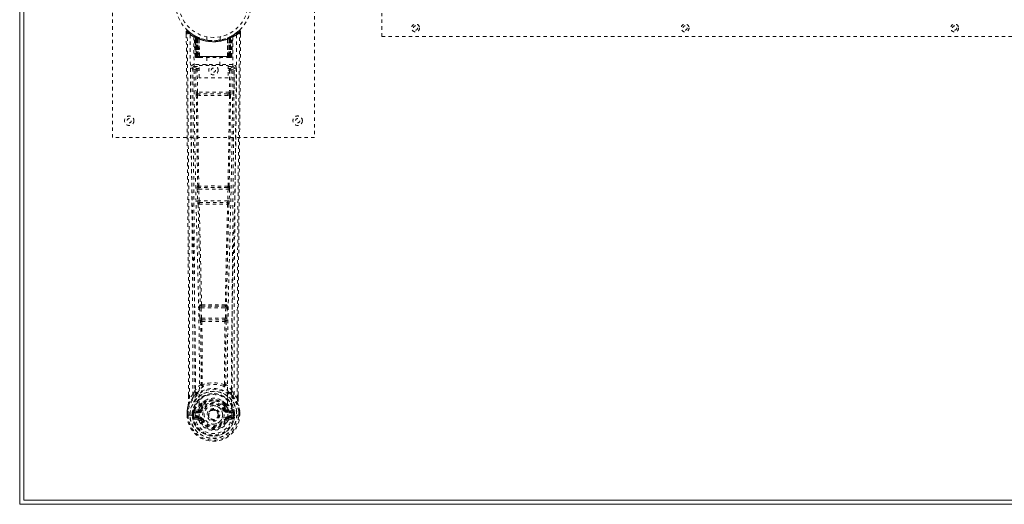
# Model space of a CAD drawing. Header units: inches. Extents: x 20.5 to 116, y 46.2 to 75.9.
# Tile 1 of 7: x 20.5 to 49.8, y 46.2 to 60.6. Entities that reach past the tile are written whole.
import ezdxf

# ---------------------------------------------------------------- set-up
doc = ezdxf.new("R2010")
doc.units = ezdxf.units.IN
doc.header["$MEASUREMENT"] = 0
doc.linetypes.add('SLD-Dashed', pattern=[0.075, 0.05, -0.025])
doc.linetypes.add('SLD-Solid', pattern=[0])

msp = doc.modelspace()

# ---------------------------------------------------------------- linework, layer by layer
at = {"color": 7, "linetype": 'SLD-Solid', "lineweight": 15}
for p, q in [((20.538, 46.198), (20.538, 75.948)), ((20.656, 75.829), (20.656, 46.316)), ((20.656, 46.316), (20.656, 75.829)), ((116.038, 46.198), (20.538, 46.198)), ((20.656, 46.316), (115.92, 46.316)), ((115.92, 46.316), (20.656, 46.316))]:
    msp.add_line(p, q, dxfattribs=at)
at = {"color": 7, "linetype": 'SLD-Dashed', "lineweight": 0}
for p, q in [((23.288, 57.073), (23.288, 65.073)), ((29.288, 65.073), (29.288, 57.073)), ((31.288, 60.073), (31.288, 60.76)), ((25.481, 60.214), (25.482, 60.13)), ((25.511, 60.214), (25.531, 60.237)), ((27.045, 60.237), (26.943, 60.156)), ((27.095, 60.214), (27.065, 60.214)), ((27.094, 60.129), (27.095, 60.214)), ((25.719, 60.099), (25.706, 60.107)), ((25.734, 60.074), (25.72, 60.082)), ((25.742, 59.476), (25.72, 60.082)), ((25.755, 59.476), (25.734, 60.074)), ((25.804, 60.054), (25.738, 60.088)), ((25.753, 60.067), (25.776, 59.473)), ((25.821, 60.028), (25.753, 60.063)), ((25.773, 59.476), (25.753, 60.063)), ((25.78, 60.034), (25.793, 60.06)), ((25.78, 60.034), (25.78, 59.476)), ((25.785, 60.031), (25.78, 60.034)), ((25.785, 60.031), (25.798, 60.057)), ((25.785, 59.476), (25.785, 60.031)), ((25.793, 60.06), (25.798, 60.057)), ((25.794, 59.476), (25.794, 60.027)), ((25.798, 60.025), (25.81, 60.051)), ((25.798, 60.025), (25.798, 59.476)), ((25.805, 60.054), (25.804, 60.054)), ((25.81, 60.051), (25.806, 60.053)), ((25.812, 60.019), (25.824, 60.045)), ((25.812, 60.019), (25.813, 59.476)), ((25.816, 60.017), (25.828, 60.043)), ((25.816, 59.476), (25.816, 60.017)), ((25.821, 60.028), (25.822, 60.027)), ((25.84, 59.476), (25.821, 60.028)), ((25.822, 60.027), (25.841, 59.476)), ((25.824, 60.045), (25.828, 60.043)), ((25.867, 59.998), (25.865, 59.999)), ((25.87, 59.475), (25.865, 59.999)), ((25.867, 59.998), (25.872, 59.476)), ((25.871, 60.025), (25.868, 60.026)), ((26.088, 60.062), (26.088, 59.965)), ((26.488, 59.965), (26.488, 60.062)), ((26.704, 59.476), (26.709, 59.998)), ((26.708, 60.026), (26.705, 60.025)), ((26.711, 59.999), (26.706, 59.475)), ((26.711, 59.999), (26.709, 59.998)), ((26.734, 59.476), (26.754, 60.027)), ((26.755, 60.028), (26.736, 59.476)), ((26.752, 60.045), (26.778, 60.057)), ((26.752, 60.045), (26.764, 60.019)), ((26.754, 60.027), (26.755, 60.028)), ((26.823, 60.063), (26.755, 60.028)), ((26.76, 60.017), (26.76, 59.476)), ((26.763, 59.476), (26.764, 60.019)), ((26.77, 60.053), (26.766, 60.051)), ((26.766, 60.051), (26.778, 60.025)), ((26.77, 60.053), (26.782, 60.027)), ((26.772, 60.054), (26.771, 60.054)), ((26.838, 60.088), (26.772, 60.054)), ((26.778, 60.057), (26.783, 60.06)), ((26.778, 60.057), (26.79, 60.031)), ((26.778, 59.476), (26.778, 60.025)), ((26.782, 60.027), (26.782, 59.476)), ((26.783, 60.06), (26.792, 60.064)), ((26.783, 60.06), (26.796, 60.034)), ((26.796, 60.034), (26.79, 60.031)), ((26.79, 60.031), (26.79, 59.476)), ((26.795, 59.476), (26.796, 60.034)), ((26.8, 59.473), (26.823, 60.067)), ((26.803, 59.476), (26.823, 60.063)), ((26.816, 60.057), (26.811, 60.058)), ((26.821, 59.476), (26.842, 60.074)), ((26.834, 59.476), (26.855, 60.082)), ((26.855, 60.082), (26.842, 60.074)), ((26.87, 60.107), (26.857, 60.099)), ((26.934, 60.149), (26.873, 60.111)), ((31.288, 60.073), (73.288, 60.073)), ((25.742, 59.476), (25.755, 59.476)), ((25.768, 59.448), (25.772, 59.448)), ((25.773, 59.476), (25.84, 59.476)), ((25.773, 59.448), (25.773, 59.448)), ((25.781, 59.448), (25.786, 59.448)), ((26.79, 59.476), (25.785, 59.476)), ((25.785, 59.448), (25.794, 59.448)), ((25.794, 59.448), (25.799, 59.448)), ((25.798, 59.476), (26.778, 59.476)), ((25.803, 59.448), (25.87, 59.448)), ((25.813, 59.476), (25.816, 59.476)), ((26.76, 59.476), (25.816, 59.476)), ((25.841, 59.476), (25.84, 59.476)), ((25.87, 59.475), (25.872, 59.476)), ((25.872, 59.476), (26.704, 59.476)), ((25.872, 59.448), (26.704, 59.448)), ((26.093, 59.448), (26.093, 59.215)), ((26.483, 59.215), (26.483, 59.448)), ((26.704, 59.476), (26.706, 59.475)), ((26.706, 59.448), (26.773, 59.448)), ((26.736, 59.476), (26.734, 59.476)), ((26.736, 59.476), (26.803, 59.476)), ((26.76, 59.476), (26.763, 59.476)), ((26.777, 59.448), (26.781, 59.448)), ((26.781, 59.448), (26.791, 59.448)), ((26.79, 59.448), (26.795, 59.448)), ((26.795, 59.448), (26.795, 59.45)), ((26.802, 59.448), (26.802, 59.448)), ((26.804, 59.448), (26.807, 59.448)), ((26.821, 59.476), (26.834, 59.476)), ((25.675, 59.15), (25.671, 59.133)), ((25.672, 59.14), (25.672, 59.131)), ((25.672, 59.131), (25.672, 59.129)), ((25.672, 59.129), (25.679, 58.315)), ((25.716, 59.239), (25.716, 59.178)), ((26.86, 59.239), (25.716, 59.239)), ((25.716, 59.178), (25.864, 59.178)), ((25.764, 59.076), (25.771, 58.416)), ((25.764, 59.076), (25.808, 59.076)), ((25.808, 59.121), (25.808, 59.076)), ((25.864, 59.121), (25.808, 59.121)), ((25.815, 58.416), (25.808, 59.076)), ((25.864, 59.076), (25.808, 59.076)), ((25.864, 58.849), (25.864, 59.215)), ((25.864, 59.215), (26.725, 59.215)), ((26.725, 59.215), (26.725, 58.849)), ((26.725, 59.178), (26.86, 59.178)), ((26.725, 59.121), (26.767, 59.121)), ((26.725, 59.076), (26.767, 59.076)), ((26.767, 59.076), (26.76, 58.416)), ((26.767, 59.121), (26.767, 59.076)), ((26.812, 59.076), (26.805, 58.416)), ((26.86, 59.178), (26.86, 59.239)), ((26.897, 58.315), (26.904, 59.129)), ((26.905, 59.133), (26.901, 59.15)), ((26.904, 59.131), (26.904, 59.14)), ((26.904, 59.129), (26.904, 59.131)), ((26.725, 58.849), (25.864, 58.849)), ((25.813, 58.326), (25.862, 58.325)), ((26.76, 58.416), (25.815, 58.416)), ((25.872, 58.372), (25.824, 58.372)), ((26.704, 58.372), (25.872, 58.372)), ((26.751, 58.372), (26.704, 58.372)), ((26.714, 58.325), (26.763, 58.326)), ((29.288, 57.073), (23.288, 57.073)), ((25.808, 55.544), (25.819, 55.192)), ((25.821, 55.637), (25.815, 55.634)), ((25.853, 55.546), (26.723, 55.546)), ((25.863, 55.193), (25.853, 55.546)), ((25.86, 55.591), (25.866, 55.593)), ((26.716, 55.591), (25.86, 55.591)), ((26.71, 55.593), (26.716, 55.591)), ((26.723, 55.546), (26.712, 55.193)), ((26.761, 55.634), (26.755, 55.637)), ((26.768, 55.544), (26.757, 55.192)), ((25.832, 55.102), (25.833, 55.102)), ((26.712, 55.193), (25.863, 55.193)), ((25.877, 55.148), (25.877, 55.148)), ((25.877, 55.148), (26.699, 55.148)), ((26.699, 55.148), (26.699, 55.148)), ((26.743, 55.102), (26.744, 55.102)), ((25.877, 52.022), (25.889, 51.713)), ((25.9, 52.116), (25.888, 52.112)), ((25.922, 52.024), (26.654, 52.024)), ((25.934, 51.715), (25.922, 52.024)), ((25.932, 52.069), (25.945, 52.073)), ((26.644, 52.069), (25.932, 52.069)), ((26.631, 52.073), (26.644, 52.069)), ((26.654, 52.024), (26.642, 51.715)), ((26.676, 52.116), (26.688, 52.112)), ((26.698, 52.022), (26.686, 51.713)), ((25.889, 51.713), (25.892, 51.68)), ((25.908, 51.623), (25.909, 51.623)), ((26.642, 51.715), (25.934, 51.715)), ((25.953, 51.67), (25.952, 51.67)), ((25.952, 51.67), (26.624, 51.67)), ((26.624, 51.67), (26.623, 51.67)), ((26.667, 51.623), (26.668, 51.623)), ((26.686, 51.713), (26.684, 51.68)), ((25.551, 49.341), (25.551, 49.43)), ((25.553, 49.43), (25.552, 49.341)), ((25.677, 49.457), (25.581, 49.342)), ((25.677, 49.457), (25.736, 49.57)), ((26.839, 49.57), (26.899, 49.457)), ((26.995, 49.342), (26.899, 49.457)), ((27.023, 49.341), (27.023, 49.443)), ((27.025, 49.341), (27.025, 49.443)), ((25.917, 49.154), (25.916, 49.132)), ((25.923, 49.182), (25.935, 49.199)), ((25.94, 49.149), (25.94, 49.127)), ((26.636, 49.127), (26.636, 49.149)), ((26.641, 49.199), (26.652, 49.182)), ((26.659, 49.154), (26.66, 49.132)), ((25.508, 48.841), (25.509, 48.958)), ((25.508, 48.841), (25.512, 48.841)), ((25.509, 48.963), (25.509, 48.958)), ((25.51, 48.958), (25.509, 48.841)), ((25.512, 48.841), (25.565, 48.842)), ((25.538, 48.958), (25.538, 48.843)), ((25.565, 48.842), (25.588, 48.842)), ((25.588, 48.842), (25.594, 48.842)), ((25.594, 48.842), (25.745, 48.842)), ((25.659, 48.843), (25.66, 48.915)), ((25.659, 48.843), (25.659, 48.843)), ((25.66, 48.915), (25.66, 48.915)), ((25.689, 48.914), (25.689, 48.843)), ((25.695, 48.843), (25.689, 48.843)), ((25.69, 48.914), (25.695, 48.933)), ((25.695, 48.933), (25.695, 48.92)), ((25.695, 48.92), (25.695, 48.843)), ((25.704, 48.962), (25.701, 48.958)), ((25.704, 48.962), (25.715, 48.973)), ((25.83, 48.994), (25.715, 48.973)), ((25.715, 48.973), (25.715, 48.973)), ((25.715, 48.973), (25.715, 48.973)), ((25.73, 48.94), (25.859, 48.964)), ((25.73, 48.94), (25.73, 48.91)), ((25.859, 48.94), (25.73, 48.94)), ((25.859, 48.91), (25.73, 48.91)), ((25.745, 48.842), (25.745, 48.842)), ((25.859, 48.964), (25.859, 48.94)), ((25.859, 48.91), (25.859, 48.94)), ((25.907, 48.994), (25.914, 49.005)), ((25.914, 49.005), (25.941, 48.994)), ((26.131, 48.849), (26.132, 48.864)), ((26.132, 48.84), (26.131, 48.849)), ((26.635, 48.994), (26.662, 49.005)), ((26.662, 49.005), (26.669, 48.994)), ((26.717, 48.964), (26.846, 48.94)), ((26.717, 48.964), (26.717, 48.94)), ((26.846, 48.94), (26.717, 48.94)), ((26.717, 48.91), (26.717, 48.94)), ((26.846, 48.91), (26.717, 48.91)), ((26.861, 48.973), (26.746, 48.994)), ((26.831, 48.842), (26.982, 48.842)), ((26.846, 48.91), (26.846, 48.94)), ((26.861, 48.973), (26.871, 48.962)), ((26.875, 48.958), (26.871, 48.962)), ((26.881, 48.933), (26.881, 48.92)), ((26.886, 48.914), (26.881, 48.933)), ((26.881, 48.92), (26.881, 48.843)), ((26.881, 48.843), (26.887, 48.843)), ((26.916, 48.915), (26.887, 48.914)), ((26.887, 48.843), (26.887, 48.914)), ((26.916, 48.915), (26.916, 48.843)), ((26.916, 48.915), (26.916, 48.915)), ((26.982, 48.842), (26.987, 48.842)), ((26.987, 48.842), (27.01, 48.842)), ((27.01, 48.842), (27.064, 48.841)), ((27.038, 48.843), (27.037, 48.958)), ((27.064, 48.841), (27.068, 48.841)), ((27.066, 48.841), (27.066, 48.958)), ((27.067, 48.958), (27.067, 48.963)), ((27.068, 48.841), (27.067, 48.958)), ((25.712, 48.721), (25.831, 48.698)), ((25.743, 48.787), (25.743, 48.758)), ((25.743, 48.787), (25.859, 48.787)), ((25.859, 48.737), (25.743, 48.758)), ((25.743, 48.758), (25.859, 48.758)), ((25.859, 48.787), (25.859, 48.758)), ((25.859, 48.737), (25.859, 48.758)), ((25.919, 48.694), (25.915, 48.702)), ((25.941, 48.703), (25.919, 48.694)), ((26.657, 48.694), (26.635, 48.703)), ((26.661, 48.702), (26.657, 48.694)), ((26.712, 48.671), (26.657, 48.694)), ((26.717, 48.787), (26.717, 48.758)), ((26.717, 48.787), (26.833, 48.787)), ((26.833, 48.758), (26.717, 48.737)), ((26.717, 48.737), (26.717, 48.758)), ((26.717, 48.758), (26.833, 48.758)), ((26.745, 48.698), (26.863, 48.721)), ((26.833, 48.758), (26.833, 48.787))]:
    msp.add_line(p, q, dxfattribs=at)
at = {"color": 7, "linetype": 'SLD-Dashed', "lineweight": 0, "flags": 128}
for points in [[(25.529, 60.234), (25.522, 60.238), (25.514, 60.24), (25.506, 60.241), (25.498, 60.239), (25.491, 60.236), (25.486, 60.231), (25.483, 60.224), (25.481, 60.217)], [(25.551, 49.43), (25.549, 52.058), (25.531, 54.776), (25.507, 57.495), (25.481, 60.214)], [(25.481, 60.214), (25.482, 60.214), (25.483, 60.214), (25.49, 60.214), (25.5, 60.214), (25.505, 60.214), (25.511, 60.214)], [(25.581, 49.342), (25.582, 50.08), (25.582, 50.861), (25.58, 51.684), (25.576, 52.549), (25.572, 53.346), (25.566, 54.175), (25.565, 54.366), (25.563, 54.558), (25.562, 54.753), (25.56, 54.886), (25.559, 55.015), (25.558, 55.151), (25.557, 55.292), (25.553, 55.746), (25.548, 56.25), (25.543, 56.806), (25.54, 57.157), (25.536, 57.529), (25.532, 57.932), (25.529, 58.308), (25.524, 58.798), (25.52, 59.234), (25.517, 59.616), (25.514, 59.942), (25.511, 60.214)], [(26.995, 49.342), (26.994, 50.156), (26.994, 51.005), (26.997, 51.889), (27, 52.691), (27.003, 53.208), (27.007, 53.75), (27.011, 54.317), (27.015, 54.88), (27.019, 55.368), (27.025, 56.015), (27.031, 56.703), (27.038, 57.432), (27.045, 58.109), (27.065, 60.214)], [(27.025, 49.443), (27.027, 52.059), (27.045, 54.775), (27.069, 57.497), (27.095, 60.214)], [(27.092, 60.214), (27.09, 60.222), (27.086, 60.229), (27.081, 60.236), (27.075, 60.241), (27.068, 60.243), (27.06, 60.244), (27.053, 60.242), (27.047, 60.238)], [(25.6, 60.12), (25.605, 58.53), (25.624, 56.941), (25.654, 55.354), (25.692, 53.771), (25.722, 52.531), (25.745, 51.296), (25.755, 50.065), (25.745, 48.842)], [(25.709, 60.065), (25.715, 58.479), (25.736, 56.894), (25.769, 55.311), (25.809, 53.733), (25.841, 52.495), (25.865, 51.262), (25.874, 50.034), (25.862, 48.812)], [(25.714, 60.1), (25.721, 60.088), (25.725, 60.075)], [(25.721, 60.088), (25.722, 60.082), (25.722, 60.081)], [(25.751, 60.071), (25.753, 60.065), (25.753, 60.063)], [(25.754, 60.08), (25.76, 60.076), (25.793, 60.06)], [(25.806, 60.053), (25.806, 60.053), (25.805, 60.051), (25.804, 60.049), (25.802, 60.046), (25.801, 60.042), (25.798, 60.037), (25.796, 60.032), (25.794, 60.027)], [(26.485, 59.965), (26.487, 59.965), (26.469, 59.962), (26.431, 59.957), (26.377, 59.951), (26.312, 59.948), (26.288, 59.948)], [(26.867, 60.065), (26.861, 58.479), (26.84, 56.894), (26.807, 55.311), (26.767, 53.732), (26.735, 52.495), (26.711, 51.262), (26.701, 50.034), (26.714, 48.812)], [(26.76, 60.017), (26.755, 60.027), (26.752, 60.036), (26.749, 60.041), (26.748, 60.043)], [(26.976, 60.12), (26.97, 58.53), (26.952, 56.941), (26.922, 55.354), (26.884, 53.771), (26.854, 52.531), (26.831, 51.296), (26.821, 50.065), (26.831, 48.842)], [(25.78, 59.476), (25.765, 59.476), (25.753, 59.476), (25.744, 59.476), (25.742, 59.476)], [(25.755, 59.476), (25.758, 59.476), (25.767, 59.476), (25.779, 59.476), (25.794, 59.476)], [(25.773, 59.477), (25.774, 59.47), (25.775, 59.468)], [(25.813, 59.476), (25.805, 59.476), (25.797, 59.476), (25.79, 59.476), (25.784, 59.476), (25.779, 59.476), (25.775, 59.476), (25.774, 59.476), (25.773, 59.476)], [(25.787, 59.448), (25.787, 59.448), (25.788, 59.448), (25.79, 59.448), (25.794, 59.449)], [(25.802, 59.448), (25.804, 59.448), (25.805, 59.448)], [(25.841, 59.476), (25.845, 59.467), (25.852, 59.458)], [(25.87, 59.475), (25.855, 59.461), (25.852, 59.458)], [(26.706, 59.475), (26.721, 59.461), (26.724, 59.458)], [(26.724, 59.458), (26.731, 59.467), (26.734, 59.476)], [(26.803, 59.476), (26.802, 59.476), (26.8, 59.476), (26.797, 59.476), (26.792, 59.476), (26.786, 59.476), (26.779, 59.476), (26.771, 59.476), (26.763, 59.476)], [(26.781, 59.449), (26.785, 59.448), (26.788, 59.448), (26.789, 59.448), (26.789, 59.448)], [(26.782, 59.476), (26.796, 59.476), (26.809, 59.476), (26.817, 59.476), (26.821, 59.476)], [(26.834, 59.476), (26.832, 59.476), (26.823, 59.476), (26.81, 59.476), (26.795, 59.476)], [(25.611, 59.133), (25.615, 58.756), (25.619, 58.327), (25.623, 57.858), (25.628, 57.433), (25.63, 57.21), (25.632, 56.988), (25.634, 56.765), (25.636, 56.513), (25.639, 56.258), (25.641, 56.01), (25.646, 55.507), (25.65, 55.039), (25.654, 54.607), (25.657, 54.184), (25.661, 53.694), (25.667, 52.854), (25.672, 52.005), (25.675, 51.128), (25.677, 50.274), (25.677, 49.457)], [(25.671, 59.133), (25.695, 59.104), (25.764, 59.076)], [(25.671, 59.133), (25.702, 55.944), (25.728, 52.756), (25.736, 49.57)], [(25.808, 59.121), (25.739, 59.15), (25.716, 59.178)], [(26.86, 59.178), (26.836, 59.15), (26.767, 59.121)], [(26.812, 59.076), (26.807, 59.076), (26.797, 59.076), (26.783, 59.076), (26.767, 59.076)], [(26.812, 59.076), (26.881, 59.104), (26.902, 59.13)], [(26.839, 49.57), (26.848, 52.756), (26.874, 55.944), (26.905, 59.133)], [(26.899, 49.457), (26.899, 50.198), (26.9, 50.97), (26.903, 51.773), (26.907, 52.539), (26.912, 53.314), (26.918, 54.09), (26.924, 54.846), (26.93, 55.571), (26.937, 56.247), (26.944, 57.003), (26.951, 57.713), (26.958, 58.41), (26.965, 59.133)], [(25.815, 58.416), (25.8, 58.416), (25.785, 58.416), (25.775, 58.416), (25.771, 58.416)], [(25.78, 58.327), (25.797, 56.981), (25.821, 55.637)], [(25.855, 55.635), (25.83, 56.979), (25.813, 58.326)], [(26.714, 58.325), (26.502, 58.325), (26.288, 58.325), (26.073, 58.325), (25.862, 58.325)], [(26.704, 58.372), (26.5, 58.372), (26.294, 58.372), (26.082, 58.372), (25.872, 58.372)], [(26.763, 58.326), (26.746, 56.979), (26.721, 55.635)], [(26.751, 58.372), (26.768, 58.368), (26.779, 58.361)], [(26.796, 58.327), (26.779, 56.981), (26.755, 55.637)], [(26.805, 58.416), (26.801, 58.416), (26.79, 58.416), (26.776, 58.416), (26.76, 58.416)], [(25.853, 55.546), (25.844, 55.546), (25.837, 55.545), (25.829, 55.545), (25.823, 55.545), (25.817, 55.545), (25.813, 55.545), (25.81, 55.545), (25.808, 55.544)], [(26.768, 55.544), (26.766, 55.545), (26.763, 55.545), (26.759, 55.545), (26.753, 55.545), (26.747, 55.545), (26.739, 55.545), (26.731, 55.546), (26.723, 55.546)], [(25.863, 55.193), (25.855, 55.193), (25.847, 55.193), (25.84, 55.192), (25.834, 55.192), (25.828, 55.192), (25.824, 55.192), (25.82, 55.192), (25.819, 55.192)], [(25.819, 55.192), (25.821, 55.158), (25.821, 55.156)], [(25.833, 55.102), (25.868, 53.606), (25.9, 52.116)], [(25.936, 52.111), (25.903, 53.603), (25.867, 55.099)], [(26.709, 55.099), (26.673, 53.603), (26.64, 52.111)], [(26.743, 55.102), (26.708, 53.606), (26.676, 52.116)], [(26.757, 55.192), (26.755, 55.192), (26.752, 55.192), (26.748, 55.192), (26.742, 55.192), (26.736, 55.192), (26.728, 55.193), (26.721, 55.193), (26.712, 55.193)], [(26.739, 55.122), (26.74, 55.119), (26.743, 55.102)], [(26.757, 55.192), (26.755, 55.158), (26.755, 55.157)], [(25.922, 52.024), (25.914, 52.024), (25.906, 52.023), (25.899, 52.023), (25.893, 52.023), (25.887, 52.023), (25.883, 52.022), (25.879, 52.022), (25.877, 52.022)], [(25.922, 52.024), (25.921, 52.032), (25.922, 52.041), (25.923, 52.055), (25.927, 52.065), (25.932, 52.069)], [(26.644, 52.069), (26.649, 52.065), (26.652, 52.055), (26.654, 52.041), (26.654, 52.032), (26.654, 52.024)], [(26.698, 52.022), (26.697, 52.022), (26.693, 52.022), (26.689, 52.023), (26.683, 52.023), (26.677, 52.023), (26.67, 52.023), (26.662, 52.024), (26.654, 52.024)], [(25.934, 51.715), (25.926, 51.715), (25.918, 51.715), (25.911, 51.714), (25.905, 51.714), (25.899, 51.714), (25.895, 51.714), (25.891, 51.713), (25.889, 51.713)], [(25.909, 51.623), (25.919, 50.691), (25.92, 49.763)], [(25.945, 51.618), (25.955, 50.685), (25.956, 49.756)], [(26.62, 49.756), (26.621, 50.685), (26.631, 51.618)], [(26.642, 51.715), (26.641, 51.707), (26.64, 51.698), (26.635, 51.684), (26.63, 51.674), (26.627, 51.671), (26.625, 51.67), (26.624, 51.67)], [(26.686, 51.713), (26.681, 51.714), (26.671, 51.714), (26.657, 51.715), (26.642, 51.715)], [(26.667, 51.623), (26.656, 50.691), (26.656, 49.763)], [(25.918, 49.754), (25.821, 49.668), (25.736, 49.57)], [(25.918, 49.754), (25.92, 49.744), (25.925, 49.735), (25.931, 49.729), (25.938, 49.725), (25.946, 49.726), (25.954, 49.729), (25.961, 49.736), (25.966, 49.745)], [(25.956, 49.756), (25.956, 49.754), (25.957, 49.752), (25.959, 49.749), (25.966, 49.745)], [(26.61, 49.745), (26.616, 49.749), (26.619, 49.752), (26.62, 49.754), (26.62, 49.756)], [(26.61, 49.745), (26.615, 49.736), (26.622, 49.729), (26.629, 49.726), (26.637, 49.725), (26.645, 49.729), (26.651, 49.735), (26.656, 49.744), (26.658, 49.754)], [(26.839, 49.57), (26.755, 49.668), (26.658, 49.754)], [(25.719, 49.417), (25.619, 49.294), (25.539, 49.139)], [(25.829, 49.521), (25.824, 49.514), (25.815, 49.505)], [(26.761, 49.505), (26.752, 49.514), (26.746, 49.521)], [(26.857, 49.417), (26.957, 49.294), (27.037, 49.139)], [(25.539, 49.139), (25.522, 49.061), (25.509, 48.963)], [(25.509, 48.958), (25.522, 49.053), (25.537, 49.128)], [(25.539, 49.139), (25.538, 49.134), (25.537, 49.128)], [(25.581, 49.342), (25.575, 49.342), (25.569, 49.342), (25.563, 49.342), (25.558, 49.342), (25.554, 49.341), (25.552, 49.341), (25.551, 49.341), (25.551, 49.341)], [(25.916, 49.132), (25.885, 49.081), (25.857, 49.016)], [(26.061, 49.285), (26.01, 49.259), (25.935, 49.199)], [(26.641, 49.199), (26.566, 49.259), (26.515, 49.285)], [(26.662, 49.005), (26.636, 49.066), (26.607, 49.114)], [(26.66, 49.132), (26.69, 49.081), (26.719, 49.016)], [(27.025, 49.341), (27.025, 49.341), (27.024, 49.341), (27.022, 49.341), (27.018, 49.342), (27.013, 49.342), (27.007, 49.342), (27.001, 49.342), (26.995, 49.342)], [(27.038, 49.128), (27.038, 49.134), (27.037, 49.139)], [(27.067, 48.963), (27.055, 49.051), (27.037, 49.139)], [(27.067, 48.958), (27.054, 49.053), (27.038, 49.128)], [(25.509, 48.958), (25.508, 48.958), (25.51, 48.958), (25.512, 48.958), (25.516, 48.958), (25.52, 48.958), (25.526, 48.958), (25.532, 48.958), (25.538, 48.958)], [(25.538, 48.843), (25.532, 48.842), (25.525, 48.842), (25.52, 48.842), (25.515, 48.842), (25.512, 48.842), (25.509, 48.842), (25.508, 48.841), (25.508, 48.841)], [(25.509, 48.963), (25.51, 48.962), (25.512, 48.962), (25.515, 48.962), (25.518, 48.961), (25.523, 48.96), (25.528, 48.96), (25.533, 48.959), (25.538, 48.958)], [(25.689, 48.843), (25.686, 48.843), (25.679, 48.843), (25.67, 48.843), (25.659, 48.843)], [(25.66, 48.915), (25.67, 48.915), (25.679, 48.914), (25.686, 48.914), (25.689, 48.914)], [(25.689, 48.914), (25.689, 48.914), (25.69, 48.914)], [(25.73, 48.91), (25.711, 48.912), (25.695, 48.92)], [(25.857, 49.016), (25.844, 48.999), (25.83, 48.994)], [(26.714, 48.812), (26.708, 48.734), (26.685, 48.659), (26.646, 48.589), (26.592, 48.528), (26.527, 48.478), (26.452, 48.442), (26.372, 48.419), (26.288, 48.412), (26.204, 48.419), (26.124, 48.442), (26.049, 48.478), (25.983, 48.528), (25.93, 48.589), (25.89, 48.659), (25.868, 48.734), (25.862, 48.812)], [(25.969, 48.982), (25.964, 48.985), (25.958, 48.987), (25.954, 48.989), (25.95, 48.991), (25.946, 48.992), (25.944, 48.993), (25.942, 48.994), (25.941, 48.994)], [(26.607, 48.982), (26.612, 48.985), (26.617, 48.987), (26.622, 48.989), (26.626, 48.991), (26.63, 48.992), (26.632, 48.993), (26.634, 48.994), (26.635, 48.994)], [(26.719, 49.016), (26.732, 48.999), (26.746, 48.994)], [(26.881, 48.92), (26.864, 48.912), (26.846, 48.91)], [(26.886, 48.914), (26.886, 48.914), (26.887, 48.914)], [(27.067, 48.963), (27.066, 48.962), (27.064, 48.962), (27.061, 48.962), (27.058, 48.961), (27.053, 48.96), (27.048, 48.96), (27.043, 48.959), (27.037, 48.958)], [(27.037, 48.958), (27.044, 48.958), (27.05, 48.958), (27.056, 48.958), (27.06, 48.958), (27.064, 48.958), (27.066, 48.958), (27.067, 48.958), (27.067, 48.958)], [(27.068, 48.841), (27.068, 48.841), (27.067, 48.842), (27.064, 48.842), (27.061, 48.842), (27.056, 48.842), (27.05, 48.842), (27.044, 48.842), (27.038, 48.843)], [(25.7, 48.77), (25.719, 48.783), (25.743, 48.787)], [(25.969, 48.715), (25.964, 48.712), (25.958, 48.71), (25.954, 48.708), (25.95, 48.706), (25.946, 48.705), (25.944, 48.704), (25.942, 48.703), (25.941, 48.703)], [(26.607, 48.715), (26.612, 48.712), (26.617, 48.71), (26.622, 48.708), (26.626, 48.706), (26.63, 48.705), (26.632, 48.704), (26.634, 48.703), (26.635, 48.703)], [(26.833, 48.787), (26.856, 48.783), (26.876, 48.77)]]:
    msp.add_lwpolyline(points, dxfattribs=at)
at = {"color": 7, "linetype": 'SLD-Dashed', "lineweight": 0}
for centre, radius in [((26.288, 61.073), 1.125), ((26.288, 61.073), 1.03), ((32.288, 60.323), 0.117), ((32.288, 60.323), 0.0625), ((40.288, 60.323), 0.117), ((40.288, 60.323), 0.0625), ((48.288, 60.323), 0.117), ((48.288, 60.323), 0.0625), ((26.288, 59.073), 0.141), ((26.288, 59.073), 0.0625), ((23.788, 57.573), 0.14), ((23.788, 57.573), 0.0625), ((28.788, 57.573), 0.141), ((28.788, 57.573), 0.0625), ((26.288, 48.849), 0.7), ((26.288, 48.849), 0.69), ((26.288, 48.849), 0.623), ((26.288, 48.849), 0.32), ((26.288, 48.849), 0.275), ((26.288, 48.849), 0.188), ((26.288, 48.849), 0.157), ((26.288, 48.849), 0.142), ((26.288, 48.849), 0.14), ((26.288, 48.849), 0.138)]:
    msp.add_circle(centre, radius, dxfattribs=at)
for centre, radius, start, end in [((25.511, 60.214), 0.03, 47.8443, 180.5369), ((26.282, 61.107), 1.2, 228.1039, 235.3369), ((26.288, 61.073), 1.158, 227.8715, 312.1368), ((26.283, 61.066), 1.119, 227.8911, 235.3654), ((26.293, 61.066), 1.12, 304.6361, 312.1031), ((26.29, 61.112), 1.206, 304.6791, 311.8731), ((27.065, 60.214), 0.03, 359.4719, 132.1509), ((27.008, 60.183), 0.0644, 28.7532, 55.6546), ((25.63, 60.12), 0.03, 55.9238, 179.7425), ((26.273, 61.307), 1.364, 240.4158, 245.5492), ((26.289, 61.074), 1.129, 235.3472, 240.4694), ((25.69, 60.081), 0.03, 1.9728, 58.9384), ((26.292, 61.079), 1.136, 238.932, 239.8055), ((25.671, 60.045), 0.0707, 31.4614, 58.8901), ((25.75, 60.052), 0.0429, 114.1717, 162.9943), ((26.288, 61.104), 1.19, 240.8799, 299.1201), ((25.704, 60.073), 0.0299, 1.9106, 59.6992), ((26.205, 60.928), 0.961, 239.6217, 242.5196), ((26.298, 61.094), 1.153, 239.925, 243.9589), ((26.278, 60.707), 0.837, 228.2596, 233.5269), ((26.288, 61.073), 1.128, 240.4734, 299.5266), ((26.26, 60.681), 0.803, 229.0644, 234.4774), ((25.723, 60.062), 0.03, 16.8689, 61.2486), ((25.723, 60.062), 0.0299, 1.8152, 60.7481), ((26.296, 61.089), 1.145, 240.8202, 245.6707), ((26.261, 60.675), 0.795, 230.3089, 235.6735), ((26.288, 61.071), 1.155, 244.2142, 295.7858), ((26.288, 61.071), 1.155, 244.9105, 295.0895), ((25.791, 60.027), 0.0297, 1.4958, 64.4709), ((25.793, 60.027), 0.0297, 1.4797, 64.5533), ((26.288, 61.071), 1.155, 245.8865, 294.1135), ((26.244, 60.624), 0.73, 234.7497, 238.7739), ((25.839, 60.016), 0.0311, 328.3425, 19.6385), ((25.838, 60.016), 0.0345, 328.9619, 15.1618), ((26.288, 61.036), 1.12, 247.9256, 292.0744), ((26.738, 60.016), 0.0345, 164.8379, 211.0384), ((26.737, 60.016), 0.031, 160.2248, 211.6753), ((26.33, 60.627), 0.734, 301.2411, 305.2408), ((26.394, 60.844), 0.875, 293.5655, 295.4757), ((26.807, 59.951), 0.109, 91.2451, 120.4838), ((26.783, 60.027), 0.0297, 115.4467, 178.5203), ((26.785, 60.027), 0.0297, 115.5281, 178.5197), ((26.301, 60.694), 0.818, 304.4017, 309.6159), ((26.313, 60.684), 0.808, 305.5366, 310.9172), ((26.839, 59.932), 0.137, 89.4093, 113.5127), ((26.289, 60.718), 0.851, 306.5169, 311.6966), ((26.853, 60.062), 0.0299, 119.2495, 178.2028), ((26.412, 60.859), 0.881, 298.8304, 300.3091), ((26.872, 60.073), 0.0299, 120.2898, 178.1003), ((26.289, 61.071), 1.126, 299.524, 304.6622), ((26.826, 60.052), 0.043, 17.029, 65.8082), ((26.885, 60.081), 0.03, 121.0746, 178.0304), ((26.302, 61.307), 1.364, 294.4492, 299.5838), ((26.946, 60.12), 0.03, 0.2598, 124.0786), ((25.773, 59.478), 0.0305, 182.3551, 249.372), ((25.772, 59.478), 0.03, 182.0005, 269.9883), ((25.785, 59.478), 0.03, 181.989, 246.5599), ((25.785, 59.479), 0.0315, 237.9417, 270.6938), ((25.803, 59.477), 0.03, 181.9409, 269.9312), ((25.801, 59.338), 0.113, 100.0742, 104.0062), ((26.63, 59.473), 0.849, 179.7998, 181.6065), ((26.191, 59.469), 0.405, 178.9836, 183.0781), ((26.215, 59.469), 0.421, 179.0307, 182.9752), ((26.221, 59.469), 0.423, 179.04, 182.9659), ((26.254, 59.469), 0.441, 179.0846, 182.847), ((26.257, 59.469), 0.441, 179.0846, 182.847), ((25.87, 59.477), 0.0299, 181.791, 269.82), ((25.872, 59.474), 0.0264, 218.3577, 269.3897), ((26.703, 59.474), 0.0266, 270.8051, 321.4462), ((26.706, 59.477), 0.0299, 270.1852, 358.2038), ((26.317, 59.469), 0.443, 357.1787, 0.9268), ((26.768, 59.482), 0.0353, 261.8147, 350.6763), ((26.321, 59.469), 0.443, 357.1694, 0.9176), ((26.773, 59.477), 0.03, 270.0597, 358.0771), ((26.348, 59.47), 0.43, 357.0653, 0.9288), ((25.92, 59.473), 0.862, 358.4274, 0.2065), ((26.38, 59.469), 0.41, 356.937, 0.9828), ((26.79, 59.479), 0.0315, 269.3057, 302.3718), ((26.773, 59.332), 0.119, 75.903, 79.5485), ((26.791, 59.477), 0.03, 293.4836, 358.0375), ((26.804, 59.478), 0.03, 269.9974, 358.0138), ((26.803, 59.478), 0.0305, 290.7267, 357.634), ((25.716, 59.134), 0.105, 89.9095, 180.6437), ((25.653, 56.263), 2.87, 89.642, 90.8399), ((25.716, 59.133), 0.045, 90.0166, 157.9954), ((25.809, 59.076), 0.045, 90.4223, 180.3675), ((26.767, 59.076), 0.0451, 359.6169, 89.5748), ((26.86, 59.134), 0.105, 359.3653, 90.0815), ((26.86, 59.133), 0.045, 22.0124, 89.9755), ((26.923, 56.27), 2.863, 89.1592, 90.3601), ((26.06, 58.402), 0.289, 177.3569, 195.0211), ((25.826, 58.326), 0.0456, 91.9254, 179.0018), ((25.806, 58.584), 0.258, 264.2199, 271.5592), ((25.888, 58.332), 0.075, 148.0021, 184.8099), ((25.892, 58.409), 0.0772, 174.5313, 208.3854), ((25.926, 58.336), 0.0651, 146.4204, 189.4522), ((26.65, 58.336), 0.0652, 350.5376, 33.5539), ((26.684, 58.409), 0.0773, 331.6186, 5.4637), ((26.687, 58.332), 0.0756, 355.3456, 31.8412), ((26.77, 58.584), 0.258, 268.4485, 275.7717), ((26.757, 58.329), 0.0384, 357.0901, 55.3498), ((26.516, 58.402), 0.289, 344.98, 2.6511), ((26.028, 55.572), 0.221, 163.6378, 187.1234), ((25.86, 55.636), 0.0451, 181.9438, 269.4377), ((25.866, 55.638), 0.0451, 181.971, 269.4217), ((25.847, 55.77), 0.136, 258.862, 273.2843), ((25.911, 55.559), 0.0601, 148.6124, 193.0903), ((26.288, 19.503), 36.134, 89.3135, 90.6865), ((25.912, 55.627), 0.057, 172.6039, 216.494), ((26.288, 22.559), 33.037, 89.2677, 90.7323), ((26.71, 55.638), 0.0451, 270.5756, 358.0317), ((26.665, 55.627), 0.0567, 323.3833, 7.5189), ((26.716, 55.636), 0.0451, 270.5562, 358.0562), ((26.665, 55.559), 0.0601, 346.9061, 31.4028), ((26.729, 55.77), 0.136, 266.7381, 281.1136), ((26.548, 55.572), 0.222, 352.8849, 16.3539), ((25.939, 55.152), 0.118, 177.9943, 205.3582), ((25.877, 55.103), 0.0451, 90.6327, 181.6224), ((25.878, 55.103), 0.0451, 90.6368, 181.6272), ((25.859, 55.222), 0.123, 257.6593, 273.662), ((25.926, 55.187), 0.0626, 174.4861, 218.4561), ((25.936, 55.11), 0.0697, 146.9354, 189.0886), ((26.288, 88.661), 33.565, 269.2812, 270.7189), ((26.288, 88.494), 33.348, 269.2944, 270.7056), ((26.65, 55.187), 0.0626, 321.5451, 5.5126), ((26.699, 55.105), 0.0433, 22.7786, 90.2168), ((26.64, 55.11), 0.0697, 350.9258, 33.0502), ((26.699, 55.103), 0.0451, 358.3717, 89.3671), ((26.717, 55.224), 0.125, 266.4419, 282.238), ((26.637, 55.152), 0.118, 334.6448, 2.0087), ((26.04, 52.049), 0.165, 157.6374, 189.4022), ((25.933, 52.114), 0.0451, 182.4957, 269.1279), ((25.945, 52.118), 0.0451, 182.596, 269.1114), ((25.93, 52.203), 0.092, 251.4698, 273.985), ((26.288, 15.085), 37.028, 89.4553, 90.5445), ((25.997, 52.105), 0.0612, 173.9349, 211.549), ((26.288, 19.206), 32.869, 89.4016, 90.5984), ((26.63, 52.118), 0.0451, 270.8985, 357.394), ((26.579, 52.105), 0.0608, 328.3084, 6.2209), ((26.646, 52.203), 0.0919, 266.0312, 288.5368), ((26.643, 52.114), 0.0451, 270.8599, 357.5165), ((26.536, 52.049), 0.165, 350.5839, 22.3765), ((25.985, 51.676), 0.0934, 177.5467, 214.1209), ((25.953, 51.625), 0.0451, 91.0472, 182.1357), ((25.954, 51.625), 0.0451, 91.0482, 182.1493), ((25.939, 51.706), 0.0879, 250.2443, 273.9528), ((25.992, 51.713), 0.0588, 177.83, 226.6368), ((26.031, 51.631), 0.0873, 153.1961, 188.1825), ((26.288, 84.34), 32.724, 269.3989, 270.6009), ((26.288, 85.038), 33.37, 269.4251, 270.5749), ((26.622, 51.625), 0.0451, 357.8561, 88.9464), ((26.545, 51.631), 0.0872, 351.7998, 26.8114), ((26.623, 51.625), 0.0451, 357.8547, 88.9624), ((26.637, 51.707), 0.0889, 266.1801, 289.6207), ((26.591, 51.676), 0.0933, 325.868, 2.465), ((26.556, 49.011), 0.888, 129.1314, 144.9697), ((25.906, 49.762), 0.0143, 327.5624, 3.3155), ((25.979, 49.758), 0.0608, 183.668, 286.5446), ((25.953, 49.835), 0.0794, 246.0502, 272.5097), ((26.288, 48.835), 0.965, 70.5266, 109.4744), ((26.043, 49.763), 0.0786, 193.3201, 233.7455), ((26.288, 48.908), 0.844, 69.7727, 110.2275), ((26.597, 49.758), 0.0608, 253.4571, 356.3302), ((26.533, 49.763), 0.0786, 306.2658, 346.6685), ((26.02, 49.011), 0.888, 35.0297, 50.8688), ((26.623, 49.835), 0.0795, 267.4929, 293.9472), ((26.67, 49.762), 0.0142, 176.5772, 212.5449), ((26.288, 48.849), 0.787, 8.3239, 171.6761), ((26.288, 48.849), 0.758, 8.324, 171.676), ((26.288, 48.849), 0.632, 6.0642, 173.9358), ((26.14, 49.906), 0.644, 224.0906, 229.2585), ((26.288, 48.849), 0.602, 6.2697, 173.7303), ((27.266, 47.839), 2.21, 131.0627, 134.4265), ((25.797, 49.572), 0.0608, 182.3862, 301.9675), ((26.779, 49.572), 0.0608, 238.029, 357.6208), ((25.314, 47.844), 2.203, 45.5675, 48.9426), ((26.438, 49.904), 0.642, 310.7327, 315.9196), ((24.35, 49.313), 1.202, 351.1849, 1.3425), ((21.955, 49.982), 3.682, 346.7649, 349.9868), ((26.151, 48.758), 0.491, 116.1261, 155.5133), ((26.095, 48.752), 0.44, 113.9357, 149.9011), ((26.353, 48.853), 0.465, 145.8354, 160.797), ((25.961, 49.158), 0.0444, 147.4009, 184.9859), ((25.947, 49.135), 0.0305, 185.6306, 316.0659), ((25.938, 49.177), 0.0504, 244.2166, 271.7567), ((25.938, 49.2), 0.0506, 244.3282, 271.7413), ((25.975, 49.204), 0.0404, 187.2936, 232.7836), ((26.288, 48.837), 0.453, 39.7486, 140.2507), ((25.973, 49.148), 0.0326, 132.1724, 178.358), ((25.968, 49.151), 0.0371, 220.1748, 270.7202), ((26.288, 48.849), 0.376, 22.774, 157.226), ((26.288, 48.811), 0.494, 46.9723, 133.0277), ((26.288, 48.855), 0.411, 39.0114, 140.9886), ((26.288, 48.849), 0.346, 22.7742, 157.2258), ((26.288, 48.849), 0.275, 89.0531, 269.0538), ((26.288, 48.867), 0.476, 61.4721, 118.527), ((26.288, 48.849), 0.275, 269.0537, 89.0531), ((26.629, 49.135), 0.0305, 223.9325, 354.371), ((26.608, 49.151), 0.0371, 269.2853, 319.8236), ((26.601, 49.204), 0.0404, 307.2324, 352.6904), ((26.603, 49.148), 0.0326, 1.645, 47.8246), ((26.637, 49.2), 0.0506, 268.2447, 295.6904), ((26.638, 49.177), 0.0505, 268.2725, 295.7487), ((26.42, 48.754), 0.497, 24.8149, 63.6298), ((26.615, 49.158), 0.0445, 355.0309, 32.6721), ((26.481, 48.753), 0.439, 30.0696, 66.0857), ((30.618, 49.982), 3.679, 190.0119, 193.2364), ((28.226, 49.313), 1.202, 178.6566, 188.8135), ((26.288, 48.849), 0.78, 180, 359.4852), ((26.288, 48.849), 0.78, 180.5288, 359.4712), ((26.288, 48.849), 0.75, 180.4561, 359.5439), ((26.288, 48.849), 0.629, 180.5445, 359.4555), ((26.288, 48.849), 0.599, 180.5443, 359.4557), ((25.809, 48.918), 0.116, 159.7182, 172.2662), ((26.288, 48.849), 0.593, 180.5524, 187.6091), ((25.729, 48.97), 0.0306, 203.8344, 270.9549), ((25.863, 49.061), 0.249, 241.7065, 269.8617), ((26.288, 48.836), 0.543, 179.3661, 0.6339), ((25.86, 48.994), 0.0299, 180.9878, 268.9573), ((25.888, 49.022), 0.031, 190.1667, 328.1956), ((25.857, 49.021), 0.0565, 271.9605, 331.5583), ((25.859, 49.029), 0.089, 270, 337.226), ((25.859, 49.029), 0.119, 269.9976, 337.228), ((26.288, 48.849), 0.157, 65.1542, 110.0596), ((26.717, 49.029), 0.119, 202.772, 270.0001), ((26.717, 49.029), 0.089, 202.774, 270), ((26.688, 49.022), 0.031, 211.5943, 350.0496), ((26.719, 49.021), 0.0567, 208.237, 267.9714), ((26.715, 49.054), 0.242, 269.7356, 298.825), ((26.716, 48.994), 0.0299, 271.0436, 359.0022), ((26.847, 48.97), 0.0306, 269.0451, 336.1656), ((26.797, 48.925), 0.0842, 5.3884, 22.6273), ((26.288, 48.849), 0.593, 352.3909, 359.4476), ((26.893, 47.97), 0.873, 88.4825, 90.4288), ((27.037, 48.958), 0.03, 0.2178, 5.2738), ((25.904, 48.797), 0.206, 187.6559, 201.6553), ((25.742, 48.728), 0.0299, 88.0521, 192.1038), ((25.86, 48.707), 0.0301, 91.4619, 197.6157), ((25.822, 48.653), 0.0455, 22.513, 78.66), ((25.859, 48.669), 0.119, 22.7726, 90.0019), ((25.859, 48.669), 0.089, 22.774, 90), ((25.853, 48.666), 0.0714, 30.3194, 85.2459), ((26.436, 47.385), 1.407, 111.5664, 113.9822), ((26.288, 48.849), 0.459, 202.774, 337.226), ((26.288, 48.849), 0.4, 202.774, 337.226), ((26.288, 48.849), 0.376, 202.774, 337.226), ((26.288, 48.849), 0.346, 202.7742, 337.2258), ((26.717, 48.669), 0.119, 90.0004, 157.2274), ((26.717, 48.669), 0.089, 90, 157.226), ((26.723, 48.666), 0.0715, 94.7803, 149.7637), ((26.754, 48.653), 0.0455, 101.3537, 157.4653), ((26.716, 48.707), 0.0301, 342.3542, 88.5773), ((26.834, 48.728), 0.0299, 347.8835, 91.9605), ((26.672, 48.797), 0.206, 338.3419, 352.3373)]:
    msp.add_arc(centre, radius, start, end, dxfattribs=at)

doc.saveas('drawing.dxf')
